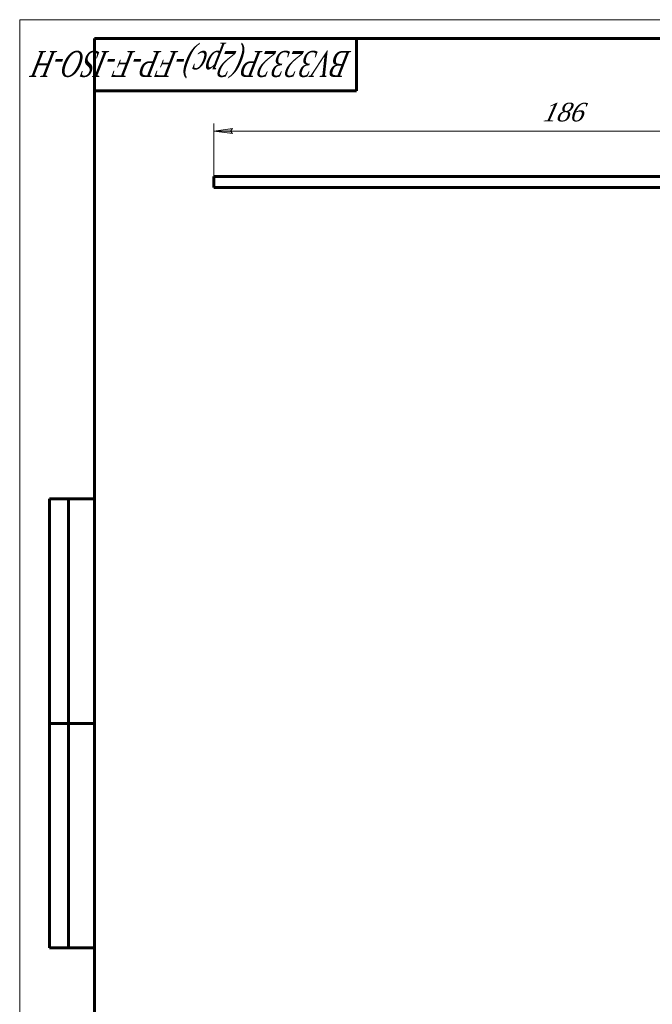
# Model space of a CAD drawing. Header units: millimetres. Extents: x 0 to 601, y 0 to 420.
# Tile 2 of 5: x 0 to 169, y 157 to 420. Entities that reach past the tile are written whole.
import ezdxf

# ---------------------------------------------------------------- set-up
doc = ezdxf.new("R2010")
doc.units = ezdxf.units.MM
doc.linetypes.add('K5LT_BASIC', pattern=[0])
doc.linetypes.add('K5LT_THIN', pattern=[0])
doc.layers.add('Системный слой', color=7, linetype='Continuous')
doc.layers.add('Системный слой (1)', color=7, linetype='Continuous', true_color=0x6c6c6c)
doc.styles.add('KDIMTEXTSTYLE', font='txt', dxfattribs={"width": 0.96, "oblique": 15, "height": 5})
doc.styles.add('KTEXTSTYLE', font='txt', dxfattribs={"width": 0.96, "height": 5})
doc.dimstyles.new('KDIMSTYLE (1.00)', dxfattribs={"dimtxt": 5, "dimasz": 1, "dimexe": 2, "dimexo": 0, "dimgap": 1, "dimtad": 1, "dimtxsty": 'KDIMTEXTSTYLE', "dimsah": 1, "dimcen": 0, "dimdle": 1, "dimadec": 0, "dimazin": 0, "dimtfac": 0.667, "dimtmove": 0, "dimatfit": 3, "dimfxl": 1, "dimtvp": 1, "dimtolj": 1, "dimtzin": 0, "dimarcsym": 0})

# ---------------------------------------------------------------- blocks, each defined once
blk = doc.blocks.new('D3')
at = {"layer": 'Системный слой (1)'}
for points in [[(51.84, 390.26), (56.84, 390.92), (56.34, 390.26), (56.84, 389.6)], [(237.84, 390.26), (232.84, 390.92), (233.34, 390.26), (232.84, 389.6)]]:
    blk.add_hatch(color=7, dxfattribs=at).paths.add_polyline_path(points)
at = {"layer": 'Системный слой (1)', "color": 7, "linetype": 'K5LT_THIN', "lineweight": 18, "true_color": 0xffffff}
for p, q in [((51.84, 378.13), (51.84, 392.26)), ((237.84, 368.18), (237.84, 392.26)), ((51.84, 390.26), (56.84, 390.92)), ((56.84, 389.6), (51.84, 390.26)), ((56.84, 390.92), (56.34, 390.26)), ((56.34, 390.26), (56.84, 389.6)), ((233.34, 390.26), (232.84, 390.92)), ((232.84, 390.92), (237.84, 390.26)), ((237.84, 390.26), (232.84, 389.6)), ((232.84, 389.6), (233.34, 390.26))]:
    blk.add_line(p, q, dxfattribs=at)
blk.add_wipeout([(139.64, 391.26), (139.64, 398.64), (149.64, 398.64), (149.64, 391.26)]).dxf.layer = 'Системный слой (1)'
blk.add_line((237.84, 390.26), (51.84, 390.26), dxfattribs=at)
at = {"layer": 'Системный слой (1)', "color": 7, "insert": (139.64, 397.84), "char_height": 5, "attachment_point": 1, "style": 'KTEXTSTYLE'}
blk.add_mtext('\\fArial|b0|c204|p34;\\H5.0;\\W1.000;\\Q15;\\fGOST Type AU|b0|i0|c204|p34;\\Q15;\\W0.960;186', dxfattribs=at)
blk = doc.blocks.new('KDIMARROW_01')
at = {"layer": 'Системный слой'}
blk.add_hatch(color=0, dxfattribs=at).paths.add_polyline_path([(-5, -0.66), (0, 0), (-5, 0.66), (-4.5, 0)])
at = {"layer": 'Системный слой', "color": 0, "linetype": 'K5LT_THIN', "lineweight": 18}
for p, q in [((-4.5, 0), (-5, 0.66)), ((-5, 0.66), (0, 0)), ((0, 0), (-5, -0.66)), ((-5, -0.66), (-4.5, 0))]:
    blk.add_line(p, q, dxfattribs=at)
at = {"layer": 'Системный слой (1)', "color": 0, "linetype": 'K5LT_THIN', "lineweight": 18}
blk.add_line((237.84, 73.86), (236.84, 73.86), dxfattribs=at)
blk = doc.blocks.new('U47')
at = {"color": 7, "linetype": 'K5LT_THIN', "lineweight": 18, "true_color": 0xffffff}
for p, q in [((0, 0), (0, 420)), ((0, 420), (594, 420))]:
    blk.add_line(p, q, dxfattribs=at)
at = {"color": 143, "linetype": 'K5LT_BASIC', "lineweight": 60, "true_color": 0x33acca}
for p, q in [((20, 5), (20, 415)), ((20, 415), (589, 415)), ((90, 415), (90, 401)), ((90, 401), (20, 401)), ((8, 172), (8, 292)), ((20, 292), (8, 292)), ((13, 172), (13, 292)), ((20, 232), (8, 232)), ((20, 172), (8, 172))]:
    blk.add_line(p, q, dxfattribs=at)
at = {"color": 7, "insert": (88.64, 404.64), "char_height": 7, "attachment_point": 1, "rotation": 180, "style": 'KTEXTSTYLE'}
blk.add_mtext('\\fArial|b0|c204|p34;\\H5.0;\\W1.000;\\Q15;\\fGOST Type AU|b0|i0|c204|p34;\\Q15;\\W0.696;\\H7.00;BV3232P(2pc)-FP-F-ISO-H', dxfattribs=at)

msp = doc.modelspace()

# ---------------------------------------------------------------- linework, layer by layer
at = {"layer": 'Системный слой (1)', "color": 143, "linetype": 'K5LT_BASIC', "lineweight": 60, "true_color": 0x33acca}
for p, q in [((51.845, 377.125), (51.845, 378.125)), ((188.46, 378.125), (51.845, 378.125)), ((51.845, 376.125), (51.845, 377.125)), ((163.897, 378.125), (163.928, 378.125)), ((51.845, 375.125), (51.845, 376.125)), ((51.845, 375.125), (188.46, 375.125))]:
    msp.add_line(p, q, dxfattribs=at)

# ---------------------------------------------------------------- next in the draw order: dimensions: what is measured, and where the dimension line sits
at = {"layer": 'Системный слой (1)', "color": 7}
dim = msp.add_linear_dim(base=(237.845, 390.257), p1=(51.845, 378.125), p2=(237.845, 368.181), dimstyle='KDIMSTYLE (1.00)', override={"dimexo": 0, "dimpost": '\\fGOST Type AU|b0|c204|p34;\\H5.0;\\W0.960;\\Q15;<>', "dimblk1": 'KDIMARROW_01', "dimblk2": 'KDIMARROW_01', "dimse1": 0, "dimse2": 0, "dimclrt": 7, "dimtol": 1, "dimtp": 0, "dimtm": 0, "dimtdec": 5, "dimtolj": 1}, dxfattribs=at)
dim.commit()
dim.dimension.update_dxf_attribs({"geometry": 'D3', "text_midpoint": (144.845, 390.257), "dimtype": 160})

# ---------------------------------------------------------------- next in the draw order: block references
msp.add_blockref('U47', (0, 0))

doc.saveas('drawing.dxf')
